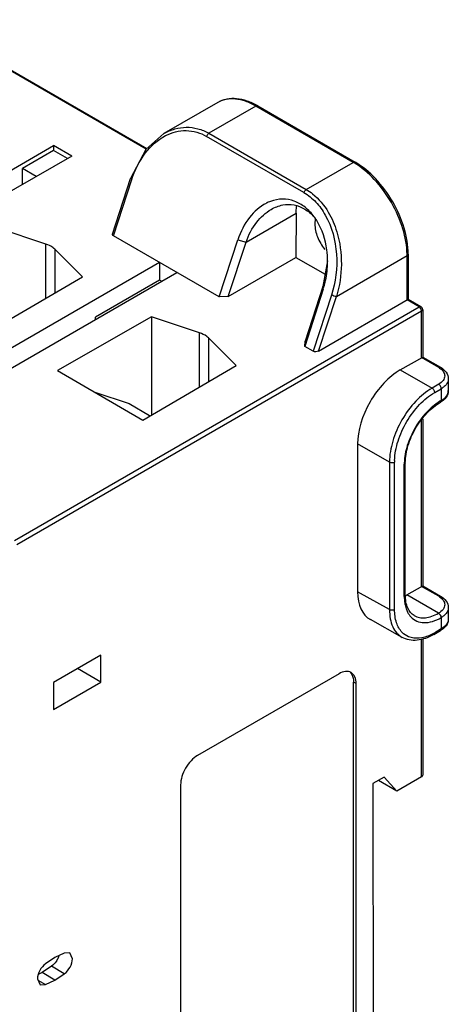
# Model space of a CAD drawing. Header units: millimetres. Extents: x 42 to 323, y 128 to 381.
# Tile 6 of 7: x 288 to 323, y 192 to 273. Entities that reach past the tile are written whole.
import ezdxf

# ---------------------------------------------------------------- set-up
doc = ezdxf.new("R2010")
doc.units = ezdxf.units.MM
doc.header["$LTSCALE"] = 33.112013
doc.layers.get('0').update_dxf_attribs({"linetype": 'CONTINUOUS'})

msp = doc.modelspace()

# ---------------------------------------------------------------- linework, layer by layer
at = {"color": 7}
for p, q in [((298.076, 262.692), (121.983, 364.357)), ((122.071, 364.408), (298.146, 262.753)), ((304.025, 266.569), (299.555, 263.988)), ((307.175, 266.257), (303.28, 264.009)), ((315.236, 261.604), (307.175, 266.257)), ((307.325, 266.272), (315.386, 261.618)), ((311.149, 259.102), (303.088, 263.756)), ((303.28, 264.009), (311.341, 259.355)), ((261.715, 246.372), (290.408, 262.996)), ((290.408, 262.588), (287.832, 261.095)), ((291.909, 262.129), (290.408, 262.996)), ((290.408, 262.996), (290.408, 262.588)), ((291.555, 261.926), (290.408, 262.588)), ((291.909, 262.129), (267.011, 247.805)), ((288.97, 260.438), (287.832, 261.095)), ((311.341, 259.355), (315.236, 261.604)), ((295.29, 255.672), (296.788, 260.273)), ((295.366, 255.52), (296.881, 260.172)), ((306.35, 255.003), (310.498, 257.399)), ((310.498, 257.399), (310.485, 253.732)), ((289.776, 254.838), (285.8, 256.164)), ((304.12, 250.467), (295.366, 255.52)), ((304.12, 250.467), (305.676, 255.195)), ((305.676, 255.195), (306.35, 255.003)), ((289.776, 250.354), (289.776, 254.838)), ((292.804, 252.12), (290.508, 254.416)), ((290.508, 254.416), (290.508, 250.781)), ((304.865, 250.487), (306.35, 255.003)), ((304.865, 250.487), (310.485, 253.732)), ((310.485, 253.732), (312.9, 252.337)), ((313.832, 250.505), (319.691, 253.888)), ((319.691, 250.213), (319.691, 253.888)), ((319.779, 254.01), (319.779, 250.264)), ((299.175, 253.321), (278.316, 241.278)), ((299.175, 253.321), (299.175, 251.852)), ((313.103, 253.443), (312.716, 251.328)), ((279.749, 240.451), (300.608, 252.494)), ((285.085, 247.617), (292.804, 252.12)), ((299.175, 251.852), (293.872, 248.79)), ((299.335, 251.759), (299.175, 251.852)), ((312.748, 251.111), (311.22, 246.368)), ((312.716, 251.328), (311.256, 246.797)), ((312.748, 251.111), (312.716, 251.328)), ((304.865, 250.487), (304.12, 250.467)), ((313.427, 250.619), (311.913, 245.968)), ((312.359, 245.98), (313.832, 250.505)), ((287.164, 230.291), (320.681, 249.642)), ((312.359, 245.98), (319.779, 250.264)), ((320.681, 249.642), (319.691, 250.213)), ((319.779, 250.264), (320.831, 249.657)), ((320.893, 249.274), (287.376, 229.924)), ((298.528, 248.816), (290.728, 244.359)), ((293.872, 248.605), (293.872, 248.79)), ((302.504, 247.49), (298.528, 248.816)), ((298.528, 248.816), (298.528, 240.686)), ((320.893, 245.437), (320.893, 249.274)), ((320.981, 249.397), (320.981, 245.488)), ((302.504, 243.005), (302.504, 247.49)), ((305.532, 244.772), (303.236, 247.068)), ((303.236, 247.068), (303.236, 243.433)), ((311.22, 246.368), (311.256, 246.797)), ((311.913, 245.968), (311.22, 246.368)), ((319.125, 244.416), (320.981, 245.488)), ((322.307, 244.62), (320.893, 245.437)), ((320.981, 245.488), (322.457, 244.635)), ((297.813, 240.269), (305.532, 244.772)), ((290.728, 244.359), (297.813, 240.269)), ((319.125, 244.416), (321.764, 242.919)), ((322.307, 243.232), (321.764, 242.919)), ((323.105, 243.681), (323.105, 242.702)), ((293.82, 242.574), (296.664, 241.626)), ((321.977, 242.552), (322.519, 242.865)), ((322.519, 242.865), (322.519, 241.885)), ((296.664, 241.626), (298.357, 240.648)), ((298.357, 240.648), (298.396, 240.609)), ((320.893, 226.494), (320.893, 240.267)), ((320.981, 240.35), (320.981, 226.545)), ((318.231, 236.794), (315.59, 238.293)), ((315.59, 238.293), (315.59, 226.045)), ((318.231, 236.794), (318.231, 224.573)), ((318.653, 224.574), (318.653, 236.795)), ((319.456, 225.664), (319.456, 236.606)), ((319.544, 225.787), (319.544, 236.728)), ((318.231, 224.573), (315.59, 226.045)), ((319.668, 225.787), (320.981, 226.545)), ((322.307, 225.678), (320.893, 226.494)), ((320.981, 226.545), (322.457, 225.692)), ((322.284, 224.276), (319.668, 225.787)), ((323.105, 224.739), (323.105, 223.782)), ((319.289, 222.271), (316.647, 223.744)), ((322.519, 223.918), (322.519, 222.969)), ((321.914, 222.518), (322.457, 222.831)), ((322.519, 222.969), (321.976, 222.655)), ((320.893, 210.736), (320.893, 222.109)), ((320.981, 222.127), (320.981, 210.858)), ((294.317, 220.798), (290.406, 218.54)), ((294.317, 218.571), (294.317, 220.798)), ((294.317, 218.571), (292.388, 219.685)), ((290.406, 216.313), (294.317, 218.571)), ((290.406, 218.54), (290.406, 216.313)), ((314.059, 219.263), (302.343, 212.499)), ((315.467, 218.449), (315.255, 218.572)), ((315.255, 172.384), (315.255, 218.572)), ((315.467, 172.26), (315.467, 218.449)), ((317.778, 210.698), (316.862, 210.164)), ((318.846, 209.554), (317.323, 210.433)), ((318.846, 209.554), (317.778, 210.698)), ((320.893, 210.736), (318.846, 209.554)), ((300.934, 210.06), (300.934, 163.871)), ((316.862, 210.164), (316.872, 181.183)), ((290.523, 195.766), (289.751, 195.243)), ((291.295, 196.134), (290.523, 195.766)), ((291.755, 196.152), (291.295, 196.134)), ((291.972, 195.671), (291.755, 196.152)), ((290.234, 195.038), (289.462, 194.515)), ((291.295, 194.426), (290.234, 195.038)), ((289.462, 194.515), (289.181, 194.381)), ((290.523, 193.902), (289.462, 194.515)), ((290.523, 193.902), (291.295, 194.426)), ((289.073, 193.998), (289.291, 193.517)), ((289.117, 193.901), (289.751, 193.535)), ((289.291, 193.517), (289.751, 193.535)), ((289.751, 193.535), (290.523, 193.902))]:
    msp.add_line(p, q, dxfattribs=at)
msp.add_lwpolyline([(299.551, 263.986), (298.055, 262.673), (296.788, 260.273)], dxfattribs=at)
for centre, radius, start, end in [((312.255, 256.441), 5.961, 59.14075, 59.99842), ((309.52, 255.289), 3.291, 110.30214, 117.34137), ((308.163, 254.288), 4.755, 32.42712, 36.15042), ((313.586, 256.562), 1.528, 166.94374, 168.4158), ((307.986, 254.173), 4.967, 31.19974, 32.44463), ((313.729, 253.887), 5.961, 0.00214, 0.85978), ((305.457, 253.392), 7.645, 0.00706, 0.37031), ((306.03, 253.276), 7.059, 342.14398, 343.77918), ((320.426, 249.257), 0.463, 38.84429, 43.9657), ((320.681, 249.397), 0.3, 0, 60.00056), ((321.557, 243.32), 1.501, 56.68932, 60.02254), ((324.531, 238.349), 4.068, 119.63527, 121.40518), ((323.137, 236.794), 4.484, 178.41914, 179.98933), ((323.563, 236.605), 4.107, 178.33171, 179.99177), ((317.863, 228.912), 3.609, 297.8164, 300.00983), ((321.557, 224.377), 1.501, 56.72232, 60.02202), ((319.833, 226.367), 4.286, 298.66931, 300.00475)]:
    msp.add_arc(centre, radius, start, end, dxfattribs=at)
for centre, ratio, start_param, end_param in [((319.125, 240.334), 0.577352, 0.785423, 2.35622), ((319.125, 228.086), 0.577308, -3.926966, -3.132867)]:
    msp.add_ellipse(centre, major_axis=(2.5, 4.33), ratio=ratio, start_param=start_param, end_param=end_param, dxfattribs=at)
for points, knots in [([(307.325, 266.272), (307.044, 266.435), (306.478, 266.703), (305.601, 266.912), (304.761, 266.886), (304.25, 266.699), (304.025, 266.569)], [0, 0, 0, 0, 0.281614, 0.538468, 0.774682, 1, 1, 1, 1]), ([(307.175, 266.257), (306.899, 266.417), (306.349, 266.679), (305.503, 266.883), (304.71, 266.863), (304.233, 266.689), (304.025, 266.569)], [0, 0, 0, 0, 0.289699, 0.549083, 0.782213, 1, 1, 1, 1]), ([(307.325, 266.272), (307.315, 266.278), (307.265, 266.296), (307.21, 266.278), (307.175, 266.257)], [0, 0, 0, 0, 0.220888, 1, 1, 1, 1]), ([(299.555, 263.989), (299.837, 264.152), (300.436, 264.413), (301.403, 264.56), (302.381, 264.435), (302.992, 264.175), (303.28, 264.009)], [0, 0, 0, 0, 0.251096, 0.496621, 0.743849, 1, 1, 1, 1]), ([(299.693, 263.819), (300.21, 264.085), (301.396, 264.4), (302.578, 264.05), (303.088, 263.756)], [0, 0, 0, 0, 0.497237, 1, 1, 1, 1]), ([(296.881, 260.172), (297.135, 260.953), (297.834, 262.384), (299.033, 263.48), (299.693, 263.819)], [0, 0, 0, 0, 0.525477, 1, 1, 1, 1]), ([(303.28, 264.009), (303.26, 263.997), (303.173, 263.932), (303.113, 263.835), (303.088, 263.756)], [0, 0, 0, 0, 0.220497, 1, 1, 1, 1]), ([(315.236, 261.604), (315.249, 261.611), (315.295, 261.633), (315.355, 261.637), (315.386, 261.618)], [0, 0, 0, 0, 0.29391, 1, 1, 1, 1]), ([(319.69, 253.977), (319.679, 254.695), (319.399, 256.202), (318.459, 258.32), (317.094, 260.194), (315.929, 261.19), (315.313, 261.558)], [0, 0, 0, 0, 0.237802, 0.500001, 0.762199, 1, 1, 1, 1]), ([(319.779, 254.01), (319.779, 254.733), (319.511, 256.253), (318.571, 258.385), (317.194, 260.265), (316.012, 261.257), (315.386, 261.618)], [0, 0, 0, 0, 0.238161, 0.500002, 0.761843, 1, 1, 1, 1]), ([(296.881, 260.172), (296.852, 260.188), (296.813, 260.211), (296.783, 260.259), (296.788, 260.273)], [0, 0, 0, 0, 0.692399, 1, 1, 1, 1]), ([(311.149, 259.102), (311.158, 259.131), (311.202, 259.229), (311.275, 259.317), (311.341, 259.355)], [0, 0, 0, 0, 0.292517, 1, 1, 1, 1]), ([(311.341, 259.355), (311.522, 259.25), (312.25, 258.752), (312.825, 258.051), (313.167, 257.474)], [0, 0, 0, 0, 0.237749, 1, 1, 1, 1]), ([(312.003, 257.093), (311.785, 257.391), (311.294, 257.918), (310.38, 258.442), (309.368, 258.622), (308.697, 258.493), (308.378, 258.375)], [0, 0, 0, 0, 0.26866, 0.515182, 0.753182, 1, 1, 1, 1]), ([(311.149, 259.102), (311.509, 258.893), (312.189, 258.338), (312.696, 257.627), (312.915, 257.237)], [0, 0, 0, 0, 0.482391, 1, 1, 1, 1]), ([(308.008, 258.212), (307.479, 257.939), (306.482, 257.042), (305.894, 255.859), (305.676, 255.195)], [0, 0, 0, 0, 0.460176, 1, 1, 1, 1]), ([(306.35, 255.004), (306.559, 255.588), (307.101, 256.632), (307.969, 257.445), (308.433, 257.713)], [0, 0, 0, 0, 0.536403, 1, 1, 1, 1]), ([(308.433, 257.713), (308.729, 257.884), (309.354, 258.13), (310.344, 258.136), (311.256, 257.778), (311.749, 257.345), (311.967, 257.093)], [0, 0, 0, 0, 0.262942, 0.50458, 0.744157, 1, 1, 1, 1]), ([(310.498, 257.399), (310.498, 257.453), (310.503, 257.663), (310.524, 257.873), (310.552, 258.026)], [0, 0, 0, 0, 0.258694, 1, 1, 1, 1]), ([(312.09, 256.869), (312.084, 256.84), (312.062, 256.718), (312.054, 256.594), (312.054, 256.5)], [0, 0, 0, 0, 0.240071, 1, 1, 1, 1]), ([(312.915, 257.237), (313.466, 256.26), (314.056, 253.995), (313.779, 251.699), (313.427, 250.619)], [0, 0, 0, 0, 0.496821, 1, 1, 1, 1]), ([(313.167, 257.474), (313.465, 256.97), (314.056, 255.578), (314.371, 253.174), (314.103, 251.359), (313.832, 250.505)], [0, 0, 0, 0, 0.244977, 0.625243, 1, 1, 1, 1]), ([(312.054, 256.5), (312.054, 256.137), (312.234, 255.377), (312.621, 254.709), (312.871, 254.4)], [0, 0, 0, 0, 0.477385, 1, 1, 1, 1]), ([(313.102, 253.441), (313.1, 253.751), (313.024, 254.894), (312.668, 256.03), (312.234, 256.746)], [0, 0, 0, 0, 0.270271, 1, 1, 1, 1]), ([(295.366, 255.52), (295.337, 255.537), (295.286, 255.579), (295.281, 255.646), (295.29, 255.672)], [0, 0, 0, 0, 0.550666, 1, 1, 1, 1]), ([(290.508, 254.416), (290.463, 254.461), (290.247, 254.646), (289.984, 254.769), (289.776, 254.838)], [0, 0, 0, 0, 0.226035, 1, 1, 1, 1]), ([(319.779, 254.01), (319.779, 253.999), (319.769, 253.947), (319.726, 253.908), (319.691, 253.888)], [0, 0, 0, 0, 0.220886, 1, 1, 1, 1]), ([(312.807, 251.304), (312.856, 251.471), (313.028, 252.154), (313.102, 252.862), (313.102, 253.393)], [0, 0, 0, 0, 0.24688, 1, 1, 1, 1]), ([(313.832, 250.505), (313.765, 250.502), (313.624, 250.532), (313.491, 250.582), (313.427, 250.619)], [0, 0, 0, 0, 0.473566, 1, 1, 1, 1]), ([(320.681, 249.642), (320.694, 249.649), (320.74, 249.672), (320.799, 249.675), (320.831, 249.657)], [0, 0, 0, 0, 0.29391, 1, 1, 1, 1]), ([(320.893, 249.274), (320.893, 249.297), (320.881, 249.396), (320.835, 249.488), (320.787, 249.548)], [0, 0, 0, 0, 0.228741, 1, 1, 1, 1]), ([(320.971, 249.352), (320.967, 249.345), (320.948, 249.313), (320.918, 249.289), (320.893, 249.274)], [0, 0, 0, 0, 0.225566, 1, 1, 1, 1]), ([(303.236, 247.068), (303.191, 247.113), (302.975, 247.297), (302.712, 247.421), (302.504, 247.49)], [0, 0, 0, 0, 0.226035, 1, 1, 1, 1]), ([(312.359, 245.98), (312.293, 245.942), (312.139, 245.906), (311.979, 245.929), (311.913, 245.968)], [0, 0, 0, 0, 0.496458, 1, 1, 1, 1]), ([(322.307, 244.62), (322.32, 244.628), (322.366, 244.65), (322.426, 244.653), (322.457, 244.635)], [0, 0, 0, 0, 0.29391, 1, 1, 1, 1]), ([(322.381, 244.575), (322.503, 244.495), (322.711, 244.315), (322.805, 244.047), (322.805, 243.926)], [0, 0, 0, 0, 0.545603, 1, 1, 1, 1]), ([(322.457, 244.635), (322.637, 244.531), (322.959, 244.274), (323.105, 243.871), (323.105, 243.681)], [0, 0, 0, 0, 0.522694, 1, 1, 1, 1]), ([(322.805, 243.926), (322.805, 243.794), (322.689, 243.498), (322.448, 243.314), (322.307, 243.232)], [0, 0, 0, 0, 0.449208, 1, 1, 1, 1]), ([(322.519, 242.865), (322.519, 242.938), (322.47, 243.081), (322.37, 243.196), (322.307, 243.232)], [0, 0, 0, 0, 0.500002, 1, 1, 1, 1]), ([(322.764, 243.037), (322.746, 243.021), (322.668, 242.958), (322.585, 242.903), (322.519, 242.865)], [0, 0, 0, 0, 0.240783, 1, 1, 1, 1]), ([(323.08, 243.501), (323.069, 243.459), (323.002, 243.281), (322.874, 243.131), (322.764, 243.037)], [0, 0, 0, 0, 0.231103, 1, 1, 1, 1]), ([(321.764, 242.919), (321.263, 242.629), (320.313, 241.829), (319.205, 240.314), (318.448, 238.596), (318.231, 237.374), (318.231, 236.794)], [0, 0, 0, 0, 0.237204, 0.499964, 0.762744, 1, 1, 1, 1]), ([(318.655, 236.918), (318.67, 237.458), (318.891, 238.586), (319.609, 240.165), (320.639, 241.553), (321.515, 242.285), (321.977, 242.552)], [0, 0, 0, 0, 0.239258, 0.502013, 0.763696, 1, 1, 1, 1]), ([(321.977, 242.552), (321.977, 242.624), (321.927, 242.768), (321.827, 242.883), (321.764, 242.919)], [0, 0, 0, 0, 0.499996, 1, 1, 1, 1]), ([(323.105, 242.702), (323.105, 242.51), (322.957, 242.105), (322.632, 241.848), (322.45, 241.744)], [0, 0, 0, 0, 0.476965, 1, 1, 1, 1]), ([(322.519, 241.885), (322.685, 241.981), (322.969, 242.198), (323.105, 242.546), (323.105, 242.702)], [0, 0, 0, 0, 0.550827, 1, 1, 1, 1]), ([(322.411, 241.821), (321.999, 241.57), (321.22, 240.898), (320.304, 239.64), (319.668, 238.219), (319.472, 237.208), (319.458, 236.724)], [0, 0, 0, 0, 0.238026, 0.499665, 0.761486, 1, 1, 1, 1]), ([(319.544, 236.728), (319.544, 237.201), (319.725, 238.203), (320.35, 239.613), (321.262, 240.855), (322.04, 241.51), (322.45, 241.743)], [0, 0, 0, 0, 0.235962, 0.500386, 0.764605, 1, 1, 1, 1]), ([(322.45, 241.744), (322.46, 241.75), (322.503, 241.784), (322.518, 241.843), (322.519, 241.885)], [0, 0, 0, 0, 0.223069, 1, 1, 1, 1]), ([(318.231, 236.794), (318.294, 236.758), (318.442, 236.73), (318.59, 236.759), (318.653, 236.795)], [0, 0, 0, 0, 0.500576, 1, 1, 1, 1]), ([(319.544, 236.728), (319.544, 236.717), (319.535, 236.665), (319.491, 236.626), (319.456, 236.606)], [0, 0, 0, 0, 0.220886, 1, 1, 1, 1]), ([(319.456, 225.664), (319.469, 225.672), (319.511, 225.7), (319.544, 225.751), (319.544, 225.787)], [0, 0, 0, 0, 0.293912, 1, 1, 1, 1]), ([(319.456, 225.664), (319.456, 225.617), (319.459, 225.434), (319.476, 225.252), (319.496, 225.118)], [0, 0, 0, 0, 0.257762, 1, 1, 1, 1]), ([(319.496, 225.118), (319.505, 225.065), (319.541, 224.863), (319.599, 224.665), (319.657, 224.525)], [0, 0, 0, 0, 0.261249, 1, 1, 1, 1]), ([(320.284, 224.078), (320.17, 224.144), (319.953, 224.328), (319.718, 224.719), (319.573, 225.219), (319.544, 225.589), (319.544, 225.787)], [0, 0, 0, 0, 0.202958, 0.430357, 0.694698, 1, 1, 1, 1]), ([(322.307, 225.678), (322.32, 225.685), (322.366, 225.707), (322.426, 225.711), (322.457, 225.692)], [0, 0, 0, 0, 0.29391, 1, 1, 1, 1]), ([(322.381, 225.632), (322.504, 225.551), (322.714, 225.369), (322.807, 225.097), (322.805, 224.974)], [0, 0, 0, 0, 0.5459, 1, 1, 1, 1]), ([(322.457, 225.692), (322.637, 225.588), (322.959, 225.331), (323.105, 224.929), (323.105, 224.739)], [0, 0, 0, 0, 0.522694, 1, 1, 1, 1]), ([(318.653, 224.574), (318.59, 224.538), (318.442, 224.509), (318.294, 224.537), (318.231, 224.573)], [0, 0, 0, 0, 0.499432, 1, 1, 1, 1]), ([(318.231, 224.573), (318.231, 224.317), (318.27, 223.831), (318.469, 223.163), (318.805, 222.624), (319.119, 222.366), (319.287, 222.272)], [0, 0, 0, 0, 0.289975, 0.549301, 0.782215, 1, 1, 1, 1]), ([(319.289, 222.684), (319.071, 222.903), (318.732, 223.522), (318.653, 224.206), (318.653, 224.574)], [0, 0, 0, 0, 0.456261, 1, 1, 1, 1]), ([(319.657, 224.525), (319.679, 224.472), (319.77, 224.272), (319.895, 224.087), (320.005, 223.969)], [0, 0, 0, 0, 0.261998, 1, 1, 1, 1]), ([(320.284, 224.078), (320.416, 224.002), (320.719, 223.892), (321.223, 223.879), (321.76, 224.009), (322.109, 224.175), (322.284, 224.276)], [0, 0, 0, 0, 0.21775, 0.450893, 0.710465, 1, 1, 1, 1]), ([(322.805, 224.974), (322.803, 224.84), (322.678, 224.541), (322.429, 224.357), (322.284, 224.276)], [0, 0, 0, 0, 0.447932, 1, 1, 1, 1]), ([(322.519, 223.922), (322.518, 223.956), (322.487, 224.098), (322.386, 224.232), (322.284, 224.276)], [0, 0, 0, 0, 0.236669, 1, 1, 1, 1]), ([(323.08, 224.558), (323.069, 224.517), (323.005, 224.345), (322.884, 224.199), (322.779, 224.107)], [0, 0, 0, 0, 0.231779, 1, 1, 1, 1]), ([(320.005, 223.969), (320.141, 223.822), (320.484, 223.577), (321.128, 223.456), (321.833, 223.575), (322.29, 223.784), (322.519, 223.918)], [0, 0, 0, 0, 0.221566, 0.44995, 0.706417, 1, 1, 1, 1]), ([(323.105, 223.782), (323.105, 223.593), (322.959, 223.191), (322.637, 222.935), (322.457, 222.831)], [0, 0, 0, 0, 0.47682, 1, 1, 1, 1]), ([(322.779, 224.107), (322.76, 224.09), (322.678, 224.022), (322.589, 223.962), (322.519, 223.922)], [0, 0, 0, 0, 0.240101, 1, 1, 1, 1]), ([(323.08, 223.602), (323.064, 223.541), (322.949, 223.275), (322.713, 223.08), (322.519, 222.969)], [0, 0, 0, 0, 0.220913, 1, 1, 1, 1]), ([(320.022, 222.261), (319.952, 222.279), (319.682, 222.368), (319.438, 222.533), (319.289, 222.684)], [0, 0, 0, 0, 0.252603, 1, 1, 1, 1]), ([(321.889, 222.606), (321.583, 222.439), (320.976, 222.192), (320.307, 222.186), (320.022, 222.261)], [0, 0, 0, 0, 0.541885, 1, 1, 1, 1]), ([(321.914, 222.518), (321.924, 222.524), (321.965, 222.558), (321.976, 222.615), (321.976, 222.655)], [0, 0, 0, 0, 0.220884, 1, 1, 1, 1]), ([(322.519, 222.969), (322.519, 222.954), (322.516, 222.903), (322.489, 222.849), (322.457, 222.831)], [0, 0, 0, 0, 0.293938, 1, 1, 1, 1]), ([(321.914, 222.518), (321.692, 222.39), (321.245, 222.177), (320.549, 222.01), (319.879, 222.026), (319.469, 222.171), (319.287, 222.272)], [0, 0, 0, 0, 0.279558, 0.535902, 0.772974, 1, 1, 1, 1]), ([(315.055, 219.362), (314.92, 219.44), (314.553, 219.495), (314.224, 219.358), (314.059, 219.263)], [0, 0, 0, 0, 0.449107, 1, 1, 1, 1]), ([(315.005, 219.354), (315.046, 219.308), (315.208, 219.079), (315.255, 218.788), (315.255, 218.572)], [0, 0, 0, 0, 0.221947, 1, 1, 1, 1]), ([(315.467, 218.449), (315.467, 218.64), (315.421, 218.994), (315.189, 219.284), (315.055, 219.362)], [0, 0, 0, 0, 0.55095, 1, 1, 1, 1]), ([(302.343, 212.499), (302.143, 212.384), (301.764, 212.065), (301.322, 211.462), (301.02, 210.778), (300.934, 210.291), (300.934, 210.06)], [0, 0, 0, 0, 0.237187, 0.499957, 0.762746, 1, 1, 1, 1]), ([(320.893, 210.736), (320.906, 210.743), (320.948, 210.771), (320.981, 210.822), (320.981, 210.858)], [0, 0, 0, 0, 0.293912, 1, 1, 1, 1]), ([(291.295, 194.426), (291.497, 194.563), (291.815, 194.952), (291.972, 195.432), (291.972, 195.671)], [0, 0, 0, 0, 0.505378, 1, 1, 1, 1]), ([(289.751, 195.243), (289.548, 195.105), (289.231, 194.717), (289.073, 194.237), (289.073, 193.998)], [0, 0, 0, 0, 0.505382, 1, 1, 1, 1]), ([(290.717, 195.592), (290.686, 195.535), (290.557, 195.326), (290.384, 195.14), (290.234, 195.038)], [0, 0, 0, 0, 0.263087, 1, 1, 1, 1])]:
    msp.add_open_spline(points, degree=3, knots=knots, dxfattribs=at)
for points in [[(287.827, 259.781), (287.828, 260.219), (287.832, 260.657), (287.832, 261.095)], [(320.759, 249.579), (320.736, 249.603), (320.71, 249.625), (320.681, 249.642)], [(320.981, 249.397), (320.981, 249.382), (320.977, 249.366), (320.971, 249.352)], [(323.105, 243.681), (323.105, 243.621), (323.096, 243.559), (323.08, 243.501)], [(323.105, 224.739), (323.105, 224.678), (323.096, 224.617), (323.08, 224.558)], [(323.105, 223.782), (323.105, 223.721), (323.096, 223.66), (323.08, 223.602)], [(290.849, 195.903), (290.816, 195.796), (290.771, 195.691), (290.717, 195.592)]]:
    msp.add_open_spline(points, degree=3, dxfattribs=at)

doc.saveas('drawing.dxf')
